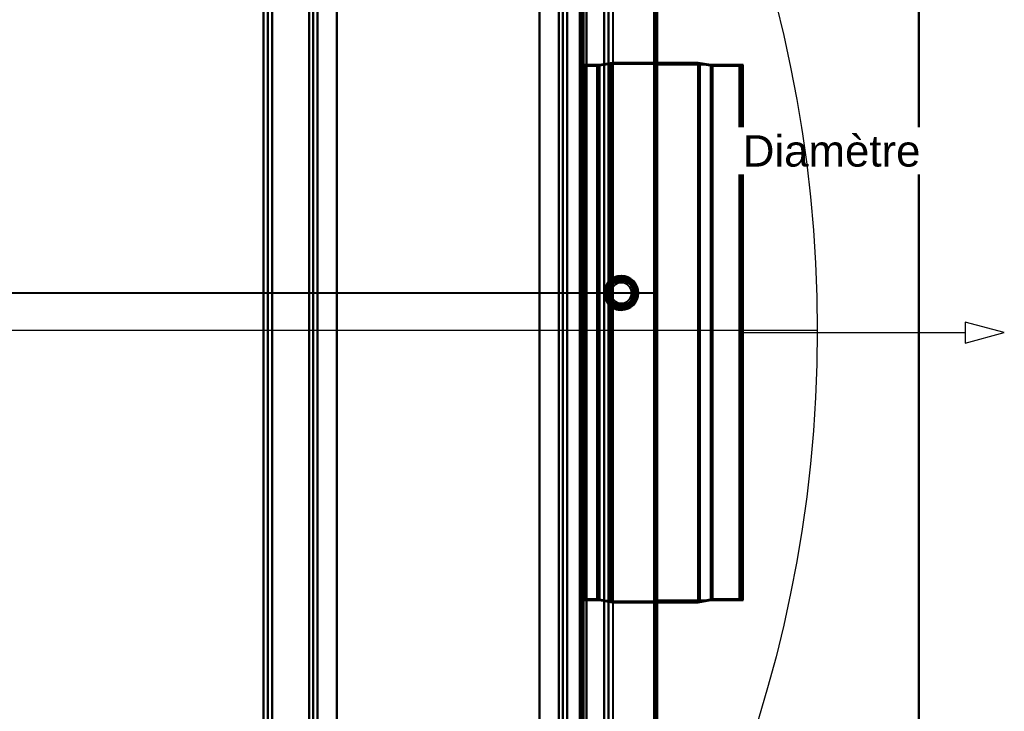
# Model space of a CAD drawing. Header units: millimetres. Extents: x -695 to 695, y -1115 to 611.
# Tile 79 of 87: x 235 to 695, y -177 to 146. Entities that reach past the tile are written whole.
import ezdxf

# ---------------------------------------------------------------- set-up
doc = ezdxf.new("R2010")
doc.units = ezdxf.units.MM
doc.layers.add('A-GENM', color=13, linetype='Continuous', lineweight=40)
doc.layers.add('G-IMPT', color=8, linetype='Continuous', lineweight=40)
doc.styles.add('Arial', font='arial.ttf', dxfattribs={"height": 14.6304})

# ---------------------------------------------------------------- blocks, each defined once
blk = doc.blocks.new('Nexa Toit - 700-751584-Niveau de réf_')
at = {"layer": 'A-GENM'}
for p, q in [((655, -482.5), (655, 482.5)), ((655, 482.5), (655, -482.5))]:
    blk.add_line(p, q, dxfattribs=at)
blk = doc.blocks.new('NEXA 700 CALQUES_dwg-751640-Niveau de réf_')
at = {"layer": 'G-IMPT'}
for p, q in [((498.03, 350.9), (498.03, -333.9)), ((533.03, -334.4), (533.03, 351.4)), ((533.03, -334.4), (533.03, 351.4)), ((349.23, 335), (349.23, -335)), ((351.23, 335), (351.23, -335)), ((510.26, -335), (510.26, 335)), ((497.53, -333.9), (497.53, 315.9)), ((498.03, 125), (497.33, 125)), ((498.03, 125), (497.33, 125)), ((497.33, 125), (497.33, -145)), ((497.33, 125), (497.33, -145)), ((497.33, 125), (497.33, -145)), ((497.33, 125), (497.33, -145)), ((497.33, -145), (497.33, 125)), ((497.33, -145), (497.33, 125)), ((497.33, -145), (497.33, 125)), ((497.33, -145), (497.33, 125)), ((498.03, 125), (498.03, -145)), ((498.03, 125), (498.03, -145)), ((498.03, 125), (498.03, -145)), ((498.03, 125), (498.03, -145)), ((498.03, -145), (498.03, 125)), ((498.03, -145), (498.03, 125)), ((498.03, -145), (498.03, 125)), ((498.03, -145), (498.03, 125)), ((498.53, 116.5), (498.03, 116.5)), ((498.53, 116.5), (498.03, 116.5)), ((498.03, -136.5), (498.03, 116.5)), ((498.03, -136.5), (498.03, 116.5)), ((498.03, -136.5), (498.03, 116.5)), ((498.03, -136.5), (498.03, 116.5)), ((498.03, 116.5), (498.03, -136.5)), ((498.03, 116.5), (498.03, -136.5)), ((498.03, 116.5), (498.03, -136.5)), ((498.03, 116.5), (498.03, -136.5)), ((498.03, -10), (498.03, 116)), ((498.03, -10), (498.03, 116)), ((498.03, -10), (498.03, 116)), ((498.03, -10), (498.03, 116)), ((498.03, 116), (498.03, -136)), ((498.03, 116), (498.03, -136)), ((498.03, 116), (498.03, -136)), ((498.03, 116), (498.03, -136)), ((498.53, -136.5), (498.53, 116.5)), ((498.53, -136.5), (498.53, 116.5)), ((498.53, -136.5), (498.53, 116.5)), ((498.53, -136.5), (498.53, 116.5)), ((498.53, 116.5), (498.53, -136.5)), ((498.53, 116.5), (498.53, -136.5)), ((498.53, 116.5), (498.53, -136.5)), ((498.53, 116.5), (498.53, -136.5)), ((506.03, 115), (499.03, 115)), ((506.03, 115), (499.03, 115)), ((499.03, -135), (499.03, 115)), ((499.03, -135), (499.03, 115)), ((499.03, -135), (499.03, 115)), ((499.03, -135), (499.03, 115)), ((499.03, 115), (499.03, -10)), ((499.03, 115), (499.03, -10)), ((499.03, 115), (499.03, -10)), ((499.03, 115), (499.03, -10)), ((511.23, 115.41), (505.02, 114.37)), ((511.23, 115.41), (505.02, 114.37)), ((512.03, 116), (506.03, 115)), ((512.03, 116), (506.03, 115)), ((506.03, -135), (506.03, 115)), ((506.03, -135), (506.03, 115)), ((506.03, -135), (506.03, 115)), ((506.03, -135), (506.03, 115)), ((506.03, 115), (506.03, -135)), ((506.03, 115), (506.03, -135)), ((506.03, 115), (506.03, -135)), ((506.03, 115), (506.03, -135)), ((552.8, 115.41), (511.23, 115.41)), ((552.8, 115.41), (511.23, 115.41)), ((511.23, 115.41), (511.23, -135.41)), ((511.23, 115.41), (511.23, -135.41)), ((511.23, 115.41), (511.23, -135.41)), ((511.23, 115.41), (511.23, -135.41)), ((511.23, -135.41), (511.23, 115.41)), ((511.23, -135.41), (511.23, 115.41)), ((511.23, -135.41), (511.23, 115.41)), ((511.23, -135.41), (511.23, 115.41)), ((552.03, 116), (512.03, 116)), ((552.03, 116), (512.03, 116)), ((512.03, -136), (512.03, 116)), ((512.03, -136), (512.03, 116)), ((512.03, -136), (512.03, 116)), ((512.03, -136), (512.03, 116)), ((512.03, 116), (512.03, -136)), ((512.03, 116), (512.03, -136)), ((512.03, 116), (512.03, -136)), ((512.03, 116), (512.03, -136)), ((533.03, 116.5), (532.53, 116.5)), ((533.03, 116.5), (532.53, 116.5)), ((532.53, 116.5), (532.53, -136.5)), ((532.53, 116.5), (532.53, -136.5)), ((532.53, 116.5), (532.53, -136.5)), ((532.53, 116.5), (532.53, -136.5)), ((532.53, -136.5), (532.53, 116.5)), ((532.53, -136.5), (532.53, 116.5)), ((532.53, -136.5), (532.53, 116.5)), ((532.53, -136.5), (532.53, 116.5)), ((533.03, -136.5), (533.03, 116.5)), ((533.03, -136.5), (533.03, 116.5)), ((533.03, -136.5), (533.03, 116.5)), ((533.03, -136.5), (533.03, 116.5)), ((533.03, 116.5), (533.03, -136.5)), ((533.03, 116.5), (533.03, -136.5)), ((533.03, 116.5), (533.03, -136.5)), ((533.03, 116.5), (533.03, -136.5)), ((558.03, 114.97), (552.03, 116)), ((558.03, 114.97), (552.03, 116)), ((552.03, -136), (552.03, 116)), ((552.03, -136), (552.03, 116)), ((552.03, -136), (552.03, 116)), ((552.03, -136), (552.03, 116)), ((552.03, 116), (552.03, -136)), ((552.03, 116), (552.03, -136)), ((552.03, 116), (552.03, -136)), ((552.03, 116), (552.03, -136)), ((558.8, 114.37), (552.8, 115.41)), ((558.8, 114.37), (552.8, 115.41)), ((552.8, 115.41), (552.8, -135.41)), ((552.8, 115.41), (552.8, -135.41)), ((552.8, 115.41), (552.8, -135.41)), ((552.8, 115.41), (552.8, -135.41)), ((552.8, -135.41), (552.8, 115.41)), ((552.8, -135.41), (552.8, 115.41)), ((552.8, -135.41), (552.8, 115.41)), ((552.8, -135.41), (552.8, 115.41)), ((571.42, 114.97), (558.03, 114.97)), ((571.42, 114.97), (558.03, 114.97)), ((558.03, -134.97), (558.03, 114.97)), ((558.03, -134.97), (558.03, 114.97)), ((558.03, -134.97), (558.03, 114.97)), ((558.03, -134.97), (558.03, 114.97)), ((558.03, 114.97), (558.03, -134.97)), ((558.03, 114.97), (558.03, -134.97)), ((558.03, 114.97), (558.03, -134.97)), ((558.03, 114.97), (558.03, -134.97)), ((571.42, 114.97), (571.42, -134.97)), ((571.42, 114.97), (571.42, -134.97)), ((571.42, 114.97), (571.42, -134.97)), ((571.42, 114.97), (571.42, -134.97)), ((571.42, -134.97), (571.42, 114.97)), ((571.42, -134.97), (571.42, 114.97)), ((571.42, -134.97), (571.42, 114.97)), ((571.42, -134.97), (571.42, 114.97)), ((505.02, 114.37), (497.33, 114.37)), ((505.02, 114.37), (497.33, 114.37)), ((497.33, 114.37), (497.33, -134.37)), ((497.33, 114.37), (497.33, -10)), ((497.33, 114.37), (497.33, -134.37)), ((497.33, 114.37), (497.33, -10)), ((497.33, -10), (497.33, 114.37)), ((497.33, -10), (497.33, 114.37)), ((505.02, 114.37), (505.02, -10)), ((505.02, 114.37), (505.02, -134.37)), ((505.02, 114.37), (505.02, -10)), ((505.02, 114.37), (505.02, -134.37)), ((505.02, -10), (505.02, 114.37)), ((505.02, -134.37), (505.02, 114.37)), ((505.02, -10), (505.02, 114.37)), ((505.02, -134.37), (505.02, 114.37)), ((572.33, 114.37), (558.8, 114.37)), ((572.33, 114.37), (558.8, 114.37)), ((558.8, 114.37), (558.8, -134.37)), ((558.8, 114.37), (558.8, -134.37)), ((558.8, 114.37), (558.8, -134.37)), ((558.8, 114.37), (558.8, -134.37)), ((558.8, -134.37), (558.8, 114.37)), ((558.8, -134.37), (558.8, 114.37)), ((558.8, -134.37), (558.8, 114.37)), ((558.8, -134.37), (558.8, 114.37)), ((572.33, 114.37), (572.33, -134.37)), ((572.33, 114.37), (572.33, -134.37)), ((572.33, 114.37), (572.33, -134.37)), ((572.33, 114.37), (572.33, -134.37)), ((572.33, -134.37), (572.33, 114.37)), ((572.33, -134.37), (572.33, 114.37)), ((572.33, -134.37), (572.33, 114.37)), ((572.33, -134.37), (572.33, 114.37)), ((-535.47, 8.5), (531.53, 8.5)), ((498.03, -2.85), (497.03, -2.92)), ((497.03, -2.92), (497.03, -15.08)), ((497.03, -2.92), (497.03, -15.08)), ((497.03, -15.08), (497.03, -2.92)), ((497.03, -15.08), (497.03, -2.92)), ((497.53, -1.13), (497.53, -9)), ((497.53, -9), (497.53, -1.13)), ((498.03, -1.13), (497.53, -1.13)), ((498.03, -1.85), (497.53, -1.88)), ((497.53, -1.88), (497.53, -16.12)), ((497.53, -1.88), (497.53, -16.12)), ((497.53, -16.12), (497.53, -1.88)), ((497.53, -16.12), (497.53, -1.88)), ((498.03, -9), (498.03, -1.13)), ((498.03, -1.13), (498.03, -16.87)), ((498.03, -1.13), (498.03, -16.87)), ((498.03, -1.85), (498.03, -16.15)), ((498.03, -1.85), (498.03, -16.15)), ((498.03, -16.15), (498.03, -1.85)), ((498.03, -16.15), (498.03, -1.85)), ((498.03, -2.85), (498.03, -15.15)), ((498.03, -2.85), (498.03, -15.15)), ((498.03, -15.15), (498.03, -2.85)), ((498.03, -15.15), (498.03, -2.85)), ((498.98, -1.05), (498.53, -1.05)), ((498.53, -16.95), (498.53, -1.05)), ((498.53, -16.95), (498.53, -1.05)), ((498.53, -1.05), (498.53, -16.95)), ((498.53, -1.05), (498.53, -16.95)), ((498.53, -2.69), (498.53, -9)), ((498.53, -2.69), (498.53, -9)), ((498.53, -15.31), (498.53, -2.69)), ((498.53, -15.31), (498.53, -2.69)), ((498.98, -16.95), (498.98, -1.05)), ((498.98, -16.95), (498.98, -1.05)), ((498.98, -1.05), (498.98, -16.95)), ((498.98, -1.05), (498.98, -16.95)), ((498.98, -1.85), (498.98, -16.15)), ((498.98, -1.85), (498.98, -16.15)), ((498.98, -9), (498.98, -1.85)), ((498.98, -9), (498.98, -1.85)), ((497.53, -9), (497.53, -16.87)), ((497.53, -16.87), (497.53, -9)), ((498.03, -16.87), (498.03, -9)), ((498.03, -16.87), (498.03, -9)), ((498.53, -9), (498.53, -15.31)), ((498.98, -16.15), (498.98, -9)), ((497.33, -10), (497.33, -134.37)), ((497.33, -10), (497.33, -134.37)), ((497.33, -134.37), (497.33, -10)), ((497.33, -134.37), (497.33, -10)), ((498.03, -136), (498.03, -10)), ((498.03, -136), (498.03, -10)), ((499.03, -10), (499.03, -135)), ((499.03, -10), (499.03, -135)), ((505.02, -10), (505.02, -134.37)), ((505.02, -10), (505.02, -134.37)), ((505.02, -134.37), (505.02, -10)), ((505.02, -134.37), (505.02, -10)), ((497.03, -15.08), (498.03, -15.15)), ((497.53, -16.12), (498.03, -16.15)), ((497.53, -16.87), (498.03, -16.87)), ((498.53, -16.95), (498.98, -16.95)), ((498.53, -106.25), (498.03, -106.25)), ((498.53, -106.25), (498.03, -106.25)), ((498.03, -106.25), (498.03, -112.75)), ((498.03, -106.25), (498.03, -112.75)), ((498.03, -106.25), (498.03, -112.75)), ((498.03, -106.25), (498.03, -112.75)), ((498.03, -112.75), (498.03, -106.25)), ((498.03, -112.75), (498.03, -106.25)), ((498.03, -112.75), (498.03, -106.25)), ((498.03, -112.75), (498.03, -106.25)), ((498.53, -112.75), (498.53, -106.25)), ((498.53, -112.75), (498.53, -106.25)), ((498.53, -112.75), (498.53, -106.25)), ((498.53, -112.75), (498.53, -106.25)), ((498.53, -106.25), (498.53, -112.75)), ((498.53, -106.25), (498.53, -112.75)), ((498.53, -106.25), (498.53, -112.75)), ((498.53, -106.25), (498.53, -112.75)), ((498.03, -112.75), (498.53, -112.75)), ((498.03, -112.75), (498.53, -112.75)), ((497.33, -134.37), (505.02, -134.37)), ((497.33, -134.37), (505.02, -134.37)), ((498.03, -136.5), (498.53, -136.5)), ((498.03, -136.5), (498.53, -136.5)), ((499.03, -135), (506.03, -135)), ((499.03, -135), (506.03, -135)), ((505.02, -134.37), (511.23, -135.41)), ((505.02, -134.37), (511.23, -135.41)), ((506.03, -135), (512.03, -136)), ((506.03, -135), (512.03, -136)), ((511.23, -135.41), (552.8, -135.41)), ((511.23, -135.41), (552.8, -135.41)), ((512.03, -136), (552.03, -136)), ((512.03, -136), (552.03, -136)), ((532.53, -136.5), (533.03, -136.5)), ((532.53, -136.5), (533.03, -136.5)), ((552.03, -136), (558.03, -134.97)), ((552.03, -136), (558.03, -134.97)), ((552.8, -135.41), (558.8, -134.37)), ((552.8, -135.41), (558.8, -134.37)), ((558.03, -134.97), (571.42, -134.97)), ((558.03, -134.97), (571.42, -134.97)), ((558.8, -134.37), (572.33, -134.37)), ((558.8, -134.37), (572.33, -134.37)), ((497.33, -145), (498.03, -145)), ((497.33, -145), (498.03, -145))]:
    blk.add_line(p, q, dxfattribs=at)
at = {"layer": 'G-IMPT', "flags": 128}
for points in [[(498.53, 350.9), (498.53, 179.7), (498.53, 8.5), (498.53, -162.7), (498.53, -333.9)], [(498.53, -333.9), (498.53, -162.7), (498.53, 8.5), (498.53, 179.7), (498.53, 350.9)], [(498.63, -333.9), (498.63, -162.7), (498.63, 8.5), (498.63, 179.7), (498.63, 350.9)], [(498.63, 350.9), (498.63, 179.7), (498.63, 8.5), (498.63, -162.7), (498.63, -333.9)], [(498.63, -333.9), (498.63, -162.7), (498.63, 8.5), (498.63, 179.7), (498.63, 350.9)], [(498.63, 350.9), (498.63, 179.7), (498.63, 8.5), (498.63, -162.7), (498.63, -333.9)], [(498.63, -333.9), (498.63, -162.7), (498.63, 8.5), (498.63, 179.7), (498.63, 350.9)], [(498.63, 350.9), (498.63, 179.7), (498.63, 8.5), (498.63, -162.7), (498.63, -333.9)], [(500.03, 350.9), (500.03, 179.7), (500.03, 8.5), (500.03, -162.7), (500.03, -333.9)], [(500.03, -333.9), (500.03, -162.7), (500.03, 8.5), (500.03, 179.7), (500.03, 350.9)], [(500.03, -333.9), (500.03, -162.7), (500.03, 8.5), (500.03, 179.7), (500.03, 350.9)], [(500.03, -333.9), (500.03, -162.7), (500.03, 8.5), (500.03, 179.7), (500.03, 350.9)], [(500.03, 350.9), (500.03, 179.7), (500.03, 8.5), (500.03, -162.7), (500.03, -333.9)], [(500.03, 350.9), (500.03, 179.7), (500.03, 8.5), (500.03, -162.7), (500.03, -333.9)], [(531.53, 350.9), (531.53, 179.7), (531.53, 8.5), (531.53, -162.7), (531.53, -333.9)], [(531.53, -333.9), (531.53, -162.7), (531.53, 8.5), (531.53, 179.7), (531.53, 350.9)], [(531.53, 350.9), (531.53, 179.7), (531.53, 8.5), (531.53, -162.7), (531.53, -333.9)], [(531.53, -333.9), (531.53, -162.7), (531.53, 8.5), (531.53, 179.7), (531.53, 350.9)], [(531.53, 350.9), (531.53, 179.7), (531.53, 8.5), (531.53, -162.7), (531.53, -333.9)], [(531.53, -333.9), (531.53, -162.7), (531.53, 8.5), (531.53, 179.7), (531.53, 350.9)], [(531.53, -333.9), (531.53, -162.7), (531.53, 8.5), (531.53, 179.7), (531.53, 350.9)], [(531.53, 350.9), (531.53, 179.7), (531.53, 8.5), (531.53, -162.7), (531.53, -333.9)], [(531.93, -333.9), (531.93, -162.7), (531.93, 8.5), (531.93, 179.7), (531.93, 350.9)], [(531.93, 350.9), (531.93, 179.7), (531.93, 8.5), (531.93, -162.7), (531.93, -333.9)], [(532.03, 351), (532.03, 179.75), (532.03, 8.5), (532.03, -162.75), (532.03, -334)], [(532.03, -334), (532.03, -162.75), (532.03, 8.5), (532.03, 179.75), (532.03, 351)], [(532.03, 350.9), (532.03, 179.7), (532.03, 8.5), (532.03, -162.7), (532.03, -333.9)], [(532.03, -333.9), (532.03, -162.7), (532.03, 8.5), (532.03, 179.7), (532.03, 350.9)], [(532.43, 351.4), (532.43, 179.95), (532.43, 8.5), (532.43, -162.95), (532.43, -334.4)], [(532.43, -334.4), (532.43, -162.95), (532.43, 8.5), (532.43, 179.95), (532.43, 351.4)], [(532.43, 351.4), (532.43, 179.95), (532.43, 8.5), (532.43, -162.95), (532.43, -334.4)], [(532.43, 351.4), (532.43, 179.95), (532.43, 8.5), (532.43, -162.95), (532.43, -334.4)], [(532.43, 351.4), (532.43, 179.95), (532.43, 8.5), (532.43, -162.95), (532.43, -334.4)], [(532.43, -334.4), (532.43, -162.95), (532.43, 8.5), (532.43, 179.95), (532.43, 351.4)], [(532.43, -334.4), (532.43, -162.95), (532.43, 8.5), (532.43, 179.95), (532.43, 351.4)], [(532.43, -334.4), (532.43, -162.95), (532.43, 8.5), (532.43, 179.95), (532.43, 351.4)], [(532.53, -334.4), (532.53, -162.95), (532.53, 8.5), (532.53, 179.95), (532.53, 351.4)], [(532.53, -334.4), (532.53, -162.95), (532.53, 8.5), (532.53, 179.95), (532.53, 351.4)], [(532.53, 351.4), (532.53, 179.95), (532.53, 8.5), (532.53, -162.95), (532.53, -334.4)], [(532.53, -333.9), (532.53, -162.7), (532.53, 8.5), (532.53, 179.7), (532.53, 350.9)], [(532.53, 350.9), (532.53, 179.7), (532.53, 8.5), (532.53, -162.7), (532.53, -333.9)], [(532.53, -333.9), (532.53, -162.7), (532.53, 8.5), (532.53, 179.7), (532.53, 350.9)], [(532.53, 350.9), (532.53, 179.7), (532.53, 8.5), (532.53, -162.7), (532.53, -333.9)], [(532.53, -333.9), (532.53, -162.7), (532.53, 8.5), (532.53, 179.7), (532.53, 350.9)], [(532.53, 350.9), (532.53, 179.7), (532.53, 8.5), (532.53, -162.7), (532.53, -333.9)], [(533.03, 351.4), (533.03, 179.95), (533.03, 8.5), (533.03, -162.95), (533.03, -334.4)], [(533.03, -334.4), (533.03, -162.95), (533.03, 8.5), (533.03, 179.95), (533.03, 351.4)], [(533.03, -334.4), (533.03, -162.95), (533.03, 8.5), (533.03, 179.95), (533.03, 351.4)], [(533.03, 351.4), (533.03, 179.95), (533.03, 8.5), (533.03, -162.95), (533.03, -334.4)], [(533.03, -334.4), (533.03, -162.95), (533.03, 8.5), (533.03, 179.95), (533.03, 351.4)], [(533.03, 351.4), (533.03, 179.95), (533.03, 8.5), (533.03, -162.95), (533.03, -334.4)], [(533.03, -334.4), (533.03, -162.95), (533.03, 8.5), (533.03, 179.95), (533.03, 351.4)], [(533.03, 351.4), (533.03, 179.95), (533.03, 8.5), (533.03, -162.95), (533.03, -334.4)], [(349.29, -335), (349.29, -167.5), (349.29, 0), (349.29, 167.5), (349.29, 335)], [(349.29, 335), (349.29, 167.5), (349.29, 0), (349.29, -167.5), (349.29, -335)], [(351.26, -335), (351.26, -167.5), (351.26, 0), (351.26, 167.5), (351.26, 335)], [(351.26, 335), (351.26, 167.5), (351.26, 0), (351.26, -167.5), (351.26, -335)], [(353.23, 335), (353.23, 167.5), (353.23, 0), (353.23, -167.5), (353.23, -335)], [(353.23, -335), (353.23, -167.5), (353.23, 0), (353.23, 167.5), (353.23, 335)], [(500.03, 335), (500.03, 167.65), (500.03, 0.3), (500.03, -167.05), (500.03, -334.4)], [(500.03, -334.4), (500.03, -167.05), (500.03, 0.3), (500.03, 167.65), (500.03, 335)], [(508.26, -335), (508.26, -167.5), (508.26, 0), (508.26, 167.5), (508.26, 335)], [(508.26, 335), (508.26, 167.5), (508.26, 0), (508.26, -167.5), (508.26, -335)], [(510.23, 335), (510.23, 167.5), (510.23, 0), (510.23, -167.5), (510.23, -335)], [(510.23, -335), (510.23, -167.5), (510.23, 0), (510.23, 167.5), (510.23, 335)], [(512.2, 335), (512.2, 167.5), (512.2, 0), (512.2, -167.5), (512.2, -335)], [(383.46, 328), (383.46, 164), (383.46, 0), (383.46, -164), (383.46, -328)], [(383.46, -328), (383.46, -164), (383.46, 0), (383.46, 164), (383.46, 328)], [(478.03, -328), (478.03, -164), (478.03, 0), (478.03, 164), (478.03, 328)], [(478.03, 328), (478.03, 164), (478.03, 0), (478.03, -164), (478.03, -328)], [(498.03, 319), (498.03, 155.78), (498.03, -7.45), (498.03, -170.67), (498.03, -333.9)], [(498.03, -333.9), (498.03, -170.67), (498.03, -7.45), (498.03, 155.78), (498.03, 319)], [(353.23, -334.4), (353.23, -171.7), (353.23, -9), (353.23, 153.7), (353.23, 316.4)], [(353.23, 316.4), (353.23, 153.7), (353.23, -9), (353.23, -171.7), (353.23, -334.4)], [(370.52, -313.78), (370.52, -156.89), (370.52, 0), (370.52, 156.89), (370.52, 313.78)], [(370.52, 313.78), (370.52, 156.89), (370.52, 0), (370.52, -156.89), (370.52, -313.78)], [(372.49, 313.84), (372.49, 156.92), (372.49, 0), (372.49, -156.92), (372.49, -313.84)], [(372.49, -313.84), (372.49, -156.92), (372.49, 0), (372.49, 156.92), (372.49, 313.84)], [(374.46, 313.78), (374.46, 156.89), (374.46, 0), (374.46, -156.89), (374.46, -313.78)], [(374.46, -313.78), (374.46, -156.89), (374.46, 0), (374.46, 156.89), (374.46, 313.78)], [(374.46, -313.78), (374.46, -156.89), (374.46, 0), (374.46, 156.89), (374.46, 313.78)], [(374.46, 313.78), (374.46, 156.89), (374.46, 0), (374.46, -156.89), (374.46, -313.78)], [(383.46, 316.4), (383.46, 155.3), (383.46, -5.8), (383.46, -166.9), (383.46, -328)], [(383.46, -328), (383.46, -166.9), (383.46, -5.8), (383.46, 155.3), (383.46, 316.4)], [(478.03, 316.4), (478.03, 155.3), (478.03, -5.8), (478.03, -166.9), (478.03, -328)], [(478.03, -328), (478.03, -166.9), (478.03, -5.8), (478.03, 155.3), (478.03, 316.4)], [(487.04, -313.78), (487.04, -156.89), (487.04, 0), (487.04, 156.89), (487.04, 313.78)], [(487.04, 313.78), (487.04, 156.89), (487.04, 0), (487.04, -156.89), (487.04, -313.78)], [(487.04, 313.78), (487.04, 156.89), (487.04, 0), (487.04, -156.89), (487.04, -313.78)], [(487.04, -313.78), (487.04, -156.89), (487.04, 0), (487.04, 156.89), (487.04, 313.78)], [(489.01, -313.84), (489.01, -156.92), (489.01, 0), (489.01, 156.92), (489.01, 313.84)], [(489.01, 313.84), (489.01, 156.92), (489.01, 0), (489.01, -156.92), (489.01, -313.84)], [(490.98, 313.78), (490.98, 156.89), (490.98, 0), (490.98, -156.89), (490.98, -313.78)], [(490.98, -313.78), (490.98, -156.89), (490.98, 0), (490.98, 156.89), (490.98, 313.78)], [(496.93, 315.9), (496.93, 153.45), (496.93, -9), (496.93, -171.45), (496.93, -333.9)], [(496.93, -333.9), (496.93, -171.45), (496.93, -9), (496.93, 153.45), (496.93, 315.9)], [(497.03, -334), (497.03, -171.5), (497.03, -9), (497.03, 153.5), (497.03, 316)], [(497.03, 316), (497.03, 153.5), (497.03, -9), (497.03, -171.5), (497.03, -334)], [(497.03, 315.9), (497.03, 153.45), (497.03, -9), (497.03, -171.45), (497.03, -333.9)], [(497.03, -333.9), (497.03, -171.45), (497.03, -9), (497.03, 153.45), (497.03, 315.9)], [(497.43, -334.4), (497.43, -171.7), (497.43, -9), (497.43, 153.7), (497.43, 316.4)], [(497.43, -334.4), (497.43, -171.7), (497.43, -9), (497.43, 153.7), (497.43, 316.4)], [(497.43, 316.4), (497.43, 153.7), (497.43, -9), (497.43, -171.7), (497.43, -334.4)], [(497.53, 316.4), (497.53, 153.7), (497.53, -9), (497.53, -171.7), (497.53, -334.4)], [(497.53, 315.9), (497.53, 153.45), (497.53, -9), (497.53, -171.45), (497.53, -333.9)], [(497.53, -333.9), (497.53, -171.45), (497.53, -9), (497.53, 153.45), (497.53, 315.9)], [(497.53, 315.9), (497.53, 153.45), (497.53, -9), (497.53, -171.45), (497.53, -333.9)], [(497.53, -333.9), (497.53, -171.45), (497.53, -9), (497.53, 153.45), (497.53, 315.9)], [(497.53, 315.9), (497.53, 153.45), (497.53, -9), (497.53, -171.45), (497.53, -333.9)], [(497.53, -333.9), (497.53, -171.45), (497.53, -9), (497.53, 153.45), (497.53, 315.9)], [(498.03, -333.9), (498.03, -171.33), (498.03, -8.75), (498.03, 153.82), (498.03, 316.4)], [(498.03, 316.4), (498.03, 153.82), (498.03, -8.75), (498.03, -171.33), (498.03, -333.9)], [(498.03, 316.4), (498.03, 153.7), (498.03, -9), (498.03, -171.7), (498.03, -334.4)], [(498.03, 316.4), (498.03, 153.82), (498.03, -8.75), (498.03, -171.33), (498.03, -333.9)], [(498.03, -334.4), (498.03, -171.7), (498.03, -9), (498.03, 153.7), (498.03, 316.4)], [(498.03, -333.9), (498.03, -171.33), (498.03, -8.75), (498.03, 153.82), (498.03, 316.4)], [(498.03, 116), (498.03, 115.96), (498.03, 115.92), (498.04, 115.88), (498.04, 115.84), (498.05, 115.8), (498.06, 115.76), (498.07, 115.72), (498.08, 115.69), (498.09, 115.65), (498.11, 115.61), (498.13, 115.57), (498.14, 115.54), (498.16, 115.5), (498.18, 115.47), (498.21, 115.44), (498.23, 115.4), (498.25, 115.37), (498.28, 115.34), (498.31, 115.31), (498.33, 115.28), (498.36, 115.26), (498.39, 115.23), (498.42, 115.2), (498.46, 115.18), (498.49, 115.16), (498.52, 115.14), (498.56, 115.12), (498.59, 115.1), (498.63, 115.08), (498.67, 115.07), (498.71, 115.05), (498.74, 115.04), (498.78, 115.03), (498.82, 115.02), (498.86, 115.01), (498.9, 115.01), (498.94, 115), (498.98, 115), (499.02, 115), (499.03, 115)], [(498.03, 116), (498.03, 115.96), (498.03, 115.92), (498.04, 115.88), (498.04, 115.84), (498.05, 115.8), (498.06, 115.76), (498.07, 115.72), (498.08, 115.69), (498.09, 115.65), (498.11, 115.61), (498.13, 115.57), (498.14, 115.54), (498.16, 115.5), (498.18, 115.47), (498.21, 115.44), (498.23, 115.4), (498.25, 115.37), (498.28, 115.34), (498.31, 115.31), (498.33, 115.28), (498.36, 115.26), (498.39, 115.23), (498.42, 115.2), (498.46, 115.18), (498.49, 115.16), (498.52, 115.14), (498.56, 115.12), (498.59, 115.1), (498.63, 115.08), (498.67, 115.07), (498.71, 115.05), (498.74, 115.04), (498.78, 115.03), (498.82, 115.02), (498.86, 115.01), (498.9, 115.01), (498.94, 115), (498.98, 115), (499.02, 115), (499.03, 115)], [(571.42, 114.97), (571.68, 114.93), (571.95, 114.81), (572.17, 114.62), (572.33, 114.37)], [(572.33, 114.37), (572.17, 114.62), (571.95, 114.81), (571.68, 114.93), (571.42, 114.97)], [(571.42, 114.97), (571.68, 114.93), (571.95, 114.81), (572.17, 114.62), (572.33, 114.37)], [(572.33, 114.37), (572.17, 114.62), (571.95, 114.81), (571.68, 114.93), (571.42, 114.97)], [(510.85, 13.21), (510.85, 13.49), (510.85, 13.78), (510.85, 14.07), (510.85, 14.35)], [(510.85, 2.65), (510.85, 2.93), (510.85, 3.22), (510.85, 3.51), (510.85, 3.79)], [(498.53, -15.31), (498.73, -15.48), (498.84, -15.64), (498.91, -15.77), (498.96, -15.97), (498.98, -16.13)], [(499.03, -135), (498.99, -135), (498.95, -135), (498.91, -135.01), (498.87, -135.01), (498.83, -135.02), (498.79, -135.03), (498.75, -135.04), (498.72, -135.05), (498.68, -135.06), (498.64, -135.08), (498.6, -135.1), (498.57, -135.11), (498.53, -135.13), (498.5, -135.15), (498.47, -135.17), (498.43, -135.2), (498.4, -135.22), (498.37, -135.25), (498.34, -135.28), (498.31, -135.3), (498.29, -135.33), (498.26, -135.36), (498.23, -135.39), (498.21, -135.43), (498.19, -135.46), (498.17, -135.49), (498.15, -135.53), (498.13, -135.56), (498.11, -135.6), (498.1, -135.64), (498.08, -135.68), (498.07, -135.71), (498.06, -135.75), (498.05, -135.79), (498.04, -135.83), (498.04, -135.87), (498.03, -135.91), (498.03, -135.95), (498.03, -135.99), (498.03, -136)], [(499.03, -135), (498.99, -135), (498.95, -135), (498.91, -135.01), (498.87, -135.01), (498.83, -135.02), (498.79, -135.03), (498.75, -135.04), (498.72, -135.05), (498.68, -135.06), (498.64, -135.08), (498.6, -135.1), (498.57, -135.11), (498.53, -135.13), (498.5, -135.15), (498.47, -135.17), (498.43, -135.2), (498.4, -135.22), (498.37, -135.25), (498.34, -135.28), (498.31, -135.3), (498.29, -135.33), (498.26, -135.36), (498.23, -135.39), (498.21, -135.43), (498.19, -135.46), (498.17, -135.49), (498.15, -135.53), (498.13, -135.56), (498.11, -135.6), (498.1, -135.64), (498.08, -135.68), (498.07, -135.71), (498.06, -135.75), (498.05, -135.79), (498.04, -135.83), (498.04, -135.87), (498.03, -135.91), (498.03, -135.95), (498.03, -135.99), (498.03, -136)], [(572.33, -134.37), (572.17, -134.62), (571.95, -134.81), (571.68, -134.93), (571.42, -134.97)], [(571.42, -134.97), (571.68, -134.93), (571.95, -134.81), (572.17, -134.62), (572.33, -134.37)], [(572.33, -134.37), (572.17, -134.62), (571.95, -134.81), (571.68, -134.93), (571.42, -134.97)], [(571.42, -134.97), (571.68, -134.93), (571.95, -134.81), (572.17, -134.62), (572.33, -134.37)]]:
    blk.add_lwpolyline(points, dxfattribs=at)
at = {"layer": 'G-IMPT'}
for radius, start, end in [(7.95, 90, 270), (7.87, 90, 270), (7.87, 0, 180), (7.88, 360, 180), (7.88, 0, 180), (7.15, 90, 270), (7.15, 90, 270), (7.12, 90, 180), (7.12, 0, 180), (7.08, 90, 180), (7.08, 0, 180), (6.72, 360, 180), (6.72, 90, 270), (6.15, 90, 270), (6.15, 90, 180), (5.78, 90, 180), (5.78, 90, 270), (5.72, 90, 270), (5.72, 360, 180), (7.95, 90, 132.5794), (7.95, 227.4206, 132.5794), (7.15, 221.1766, 138.8234), (7.15, 0, 138.8234), (7.95, 270, 90), (7.95, 270, 90), (7.87, 270, 90), (7.15, 270, 90), (7.15, 270, 90), (7.12, 270, 90), (7.08, 270, 90), (6.72, 270, 90), (6.15, 270, 90), (6.15, 0, 90), (5.78, 0, 90), (5.78, 270, 90), (5.72, 270, 90), (4.78, 90, 270), (4.78, 90, 180), (4.78, 270, 90), (4.78, 0, 90), (7.87, 180, 360), (7.87, 180, 270), (7.88, 180, 0), (7.12, 180, 270), (7.12, 180, 0), (7.08, 180, 270), (7.08, 180, 0), (6.72, 180, 270), (6.15, 180, 0), (5.78, 180, 0), (5.72, 180, 270), (7.15, 221.1766, 0), (4.78, 180, 0), (7.88, 270, 0), (5.72, 270, 0), (6.72, 270, 0), (7.95, 227.4206, 270)]:
    blk.add_arc((516.23, 8.5), radius, start, end, dxfattribs=at)
for points, knots in [([(510.85, 14.35), (510.47, 14), (509.94, 13.41), (509.42, 12.62), (509.16, 12.15), (508.98, 11.78), (508.82, 11.4), (508.63, 10.87), (508.37, 9.92), (508.22, 8.5), (508.37, 7.08), (508.63, 6.13), (508.82, 5.6), (508.98, 5.22), (509.16, 4.85), (509.42, 4.38), (509.94, 3.59), (510.47, 3), (510.85, 2.65)], [0, 0, 0, 0, 0.125, 0.1875, 0.21875, 0.25, 0.28125, 0.3125, 0.375, 0.5, 0.625, 0.6875, 0.71875, 0.75, 0.78125, 0.8125, 0.875, 1, 1, 1, 1]), ([(509.99, 8.5), (509.99, 8.96), (510.05, 9.62), (510.23, 10.49), (510.39, 11.11), (510.55, 11.66), (510.69, 12.2), (510.78, 12.71), (510.83, 13.04), (510.85, 13.21)], [0, 0, 0, 0, 0.25, 0.375, 0.5, 0.625, 0.75, 0.875, 1, 1, 1, 1]), ([(510.85, 3.79), (510.83, 3.96), (510.78, 4.3), (510.68, 4.83), (510.56, 5.29), (510.45, 5.67), (510.37, 5.95), (510.29, 6.26), (510.19, 6.68), (510.04, 7.43), (509.99, 8.07), (509.99, 8.5)], [0, 0, 0, 0, 0.125, 0.25, 0.375, 0.4375, 0.5, 0.5625, 0.625, 0.75, 1, 1, 1, 1])]:
    blk.add_open_spline(points, degree=3, knots=knots, dxfattribs=at)
blk = doc.blocks.new('Souche connecteur circulaire R23 - Souche connecteur circulaire R23-751695-Niveau de réf_')
at = {"layer": 'A-GENM'}
for p, q in [((573.03, 125), (533.03, 125)), ((533.03, 125), (533.03, -125)), ((533.03, 125), (533.03, -125)), ((573.03, -125), (573.03, 125)), ((573.03, -125), (573.03, 125)), ((533.03, -125), (573.03, -125))]:
    blk.add_line(p, q, dxfattribs=at)
blk = doc.blocks.new('Souche connecteur circulaire R23 - Souche connecteur circulaire R23-751696-Niveau de réf_')
at = {"layer": 'A-GENM'}
for p, q in [((573.03, 125), (533.03, 125)), ((533.03, 125), (533.03, -125)), ((533.03, 125), (533.03, -125)), ((573.03, -125), (573.03, 125)), ((573.03, -125), (573.03, 125)), ((533.03, -125), (573.03, -125))]:
    blk.add_line(p, q, dxfattribs=at)

msp = doc.modelspace()

# ---------------------------------------------------------------- linework, layer by layer
at = {"color": 94, "lineweight": 30}
for p, q in [((573.03, -125), (573.03, 125)), ((573.03, -125), (573.03, 125)), ((607.63, 1), (-611.57, 1))]:
    msp.add_line(p, q, dxfattribs=at)
at = {"color": 1, "lineweight": 30}
for p, q in [((573.03, 48.02), (573.03, 73.9)), ((573.03, 48.02), (573.03, 73.9)), ((573.03, 48.02), (573.03, 73.9)), ((573.03, 48.02), (573.03, 73.9)), ((573.03, 12.19), (573.03, 73.15)), ((573.03, 12.19), (573.03, 73.15)), ((573.03, 12.19), (573.03, 73.15)), ((573.03, 12.19), (573.03, 73.15))]:
    msp.add_line(p, q, dxfattribs=at)
at = {"color": 5, "lineweight": 30}
msp.add_line((573.03, 0), (676.66, 0), dxfattribs=at)
msp.add_line((573.03, 0), (676.66, 0), dxfattribs=at)
at = {"color": 5, "lineweight": 30, "flags": 128}
msp.add_lwpolyline([(694.95, 0), (676.66, 4.9), (676.66, -4.9)], close=True, dxfattribs=at)
msp.add_lwpolyline([(694.95, 0), (676.66, 4.9), (676.66, -4.9)], close=True, dxfattribs=at)

# ---------------------------------------------------------------- block references
at = {"layer": 'A-GENM'}
for name in ['Nexa Toit - 700-751584-Niveau de réf_', 'Souche connecteur circulaire R23 - Souche connecteur circulaire R23-751695-Niveau de réf_', 'Souche connecteur circulaire R23 - Souche connecteur circulaire R23-751696-Niveau de réf_']:
    msp.add_blockref(name, (0, 0), dxfattribs=at)
at = {"layer": 'G-IMPT'}
msp.add_blockref('NEXA 700 CALQUES_dwg-751640-Niveau de réf_', (0, 10), dxfattribs=at)

# ---------------------------------------------------------------- next in the draw order: texts
at = {"color": 5, "lineweight": 30, "insert": (614.37, 92.15), "char_height": 14.63, "width": 99.2058, "attachment_point": 2, "line_spacing_factor": 0.941778, "style": 'Arial', "bg_fill": 3, "box_fill_scale": 1.25, "bg_fill_color": 256, "bg_fill_true_color": 13158600, "bg_fill_transparency": 0}
msp.add_mtext('Diamètre', dxfattribs=at)

# ---------------------------------------------------------------- next in the draw order: linework, layer by layer
at = {"color": 94, "lineweight": 30}
msp.add_line((573.03, -125), (573.03, 125), dxfattribs=at)

# ---------------------------------------------------------------- next in the draw order: texts
at = {"color": 5, "lineweight": 30, "insert": (614.37, 92.15), "char_height": 14.63, "width": 99.2058, "attachment_point": 2, "line_spacing_factor": 0.941778, "style": 'Arial', "bg_fill": 3, "box_fill_scale": 1.25, "bg_fill_color": 256, "bg_fill_true_color": 13158600, "bg_fill_transparency": 0}
msp.add_mtext('Diamètre', dxfattribs=at)

# ---------------------------------------------------------------- next in the draw order: linework, layer by layer
at = {"color": 94, "lineweight": 30}
msp.add_circle((-1.97, 1), 609.6, dxfattribs=at)

doc.saveas('drawing.dxf')
